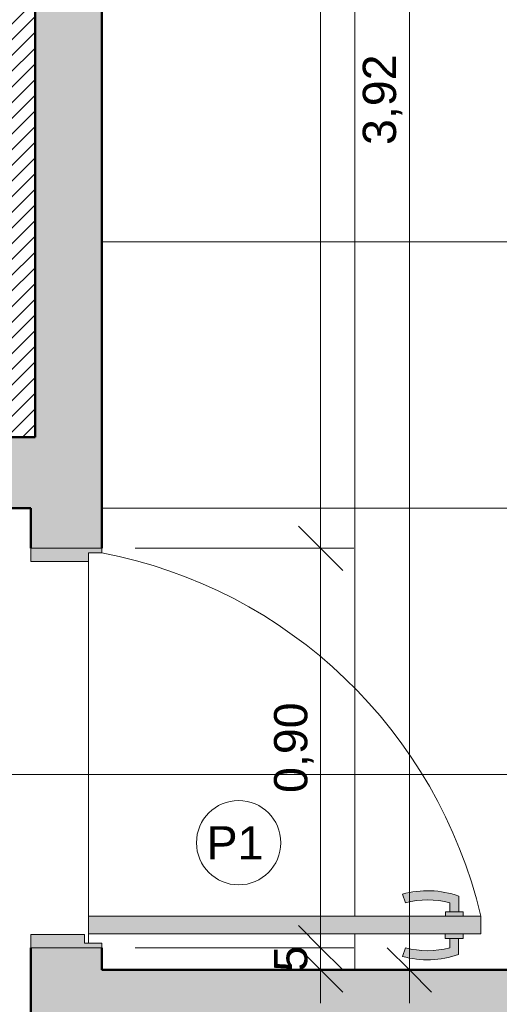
# Model space of a CAD drawing. Header units: metres. Extents: x -10.5 to 2.8, y -19.6 to -9.4.
# Tile 20 of 35: x -3.4 to -2.3, y -15.4 to -13.2. Entities that reach past the tile are written whole.
import ezdxf

# ---------------------------------------------------------------- set-up
doc = ezdxf.new("R2010")
doc.units = ezdxf.units.M
for name, color, linetype, lineweight in [('A-ANNO-DIMS', 7, 'Continuous', 9), ('A-ANNO-DIMS-50', 7, 'Continuous', 9), ('A-DETL-GENF', 7, 'Continuous', 5), ('A-FLOR-PATT', 7, 'Continuous', 5), ('A-WALL-PATT', 7, 'Continuous', 5), ('G-ANNO-TEXT', 7, 'Continuous', 9), ('I-WALL', 7, 'Continuous', 5)]:
    doc.layers.add(name, color=color, linetype=linetype, lineweight=lineweight)
doc.layers.add('A-DETL', color=7, linetype='Continuous', lineweight=5, true_color=0x00a600)
doc.styles.add('Arial_1', font='arial.ttf', dxfattribs={"height": 0.075})
doc.dimstyles.new('Com_linha__ref__contínua__-_Cor_Vermelha_Arial_1_5mm', dxfattribs={"dimscale": 0.3048, "dimtxt": 0.076519, "dimasz": 0.328084, "dimexe": 0.246063, "dimexo": 0.246063, "dimgap": 0.024606, "dimtad": 1, "dimrnd": 0.01, "dimzin": 0, "dimdsep": 46, "dimtxsty": 'Arial_1', "dimblk1": 'OBLIQUE', "dimblk2": 'OBLIQUE', "dimsah": 1, "dimcen": 0.09, "dimdle": 0.246063, "dimazin": 0, "dimtfac": 1, "dimtdec": 4, "dimtix": 1, "dimtmove": 0, "dimatfit": 3, "dimfxl": 1, "dimtvp": 1, "dimtolj": 1, "dimtzin": 0, "dimarcsym": 2})
doc.dimstyles.new('Com_linha__ref__contínua__-_Cor_Vermelha_Arial_1_5mm_2', dxfattribs={"dimscale": 0.3048, "dimtxt": 0.076519, "dimasz": 0.328084, "dimexe": 0.246063, "dimexo": 0.246063, "dimgap": 0.024606, "dimtad": 1, "dimdec": 1, "dimlfac": 100, "dimrnd": 0.1, "dimdsep": 46, "dimtxsty": 'Arial_1', "dimblk1": 'OBLIQUE', "dimblk2": 'OBLIQUE', "dimsah": 1, "dimcen": 0.09, "dimdle": 0.246063, "dimazin": 0, "dimtfac": 1, "dimtdec": 4, "dimtix": 1, "dimtmove": 0, "dimatfit": 3, "dimfxl": 1, "dimtvp": 1, "dimtolj": 1, "dimtzin": 0, "dimarcsym": 2})

# ---------------------------------------------------------------- blocks, each defined once
blk = doc.blocks.new('DIMBLOCK49-NIVEL TERREO')
at = {"layer": 'A-ANNO-DIMS-50', "color": 242, "true_color": 0xbd2b2e}
for p, q in [((-2.7307, -14.365), (-2.7807, -14.315)), ((-2.7307, -14.365), (-3.1487, -14.365)), ((-2.7307, -15.265), (-2.7307, -14.365)), ((-2.7307, -14.365), (-2.6807, -14.415)), ((-2.7307, -14.365), (-2.6557, -14.365)), ((-2.7307, -15.265), (-2.7807, -15.215)), ((-2.7307, -15.265), (-3.1487, -15.265)), ((-2.7307, -15.265), (-2.6807, -15.315)), ((-2.7307, -15.265), (-2.6557, -15.265))]:
    blk.add_line(p, q, dxfattribs=at)
at = {"layer": 'A-ANNO-DIMS-50', "color": 0, "insert": (-2.8356, -14.9163), "char_height": 0.075, "width": 0.242979, "attachment_point": 1, "rotation": 90, "line_spacing_factor": 0.941778, "style": 'Arial_1'}
blk.add_mtext('0,90', dxfattribs=at)
blk = doc.blocks.new('_Oblique')
at = {"color": 0, "linetype": 'ByBlock', "lineweight": -2}
blk.add_line((-0.5, -0.5), (0.5, 0.5), dxfattribs=at)
blk = doc.blocks.new('DIMBLOCK59-NIVEL TERREO')
at = {"layer": 'A-ANNO-DIMS-50', "color": 242, "true_color": 0xbd2b2e}
for p, q in [((-2.7307, -15.19), (-2.7307, -15.39)), ((-2.7307, -15.265), (-2.7807, -15.215)), ((-2.7307, -15.265), (-3.1487, -15.265)), ((-2.7307, -15.315), (-2.7807, -15.265)), ((-2.7307, -15.265), (-2.6807, -15.315)), ((-2.7307, -15.265), (-2.6557, -15.265)), ((-2.7307, -15.315), (-2.735, -15.315)), ((-2.7307, -15.315), (-2.6807, -15.365)), ((-2.7307, -15.315), (-2.6557, -15.315))]:
    blk.add_line(p, q, dxfattribs=at)
at = {"layer": 'A-ANNO-DIMS-50', "color": 0, "insert": (-2.8356, -15.3189), "char_height": 0.075, "width": 0.069221, "attachment_point": 1, "rotation": 90, "line_spacing_factor": 0.941778, "style": 'Arial_1'}
blk.add_mtext('5', dxfattribs=at)
blk = doc.blocks.new('DIMBLOCK60-NIVEL TERREO')
at = {"layer": 'A-ANNO-DIMS-50', "color": 242, "true_color": 0xbd2b2e}
for p, q in [((-2.7307, -14.44), (-2.7307, -11.32)), ((-2.7307, -11.395), (-2.7807, -11.345)), ((-2.7307, -11.395), (-2.8057, -11.395)), ((-2.7307, -11.395), (-2.6807, -11.445)), ((-2.7307, -11.395), (-2.7264, -11.395)), ((-2.7307, -14.365), (-2.7807, -14.315)), ((-2.7307, -14.365), (-3.1487, -14.365)), ((-2.7307, -14.365), (-2.6807, -14.415)), ((-2.7307, -14.365), (-2.6557, -14.365))]:
    blk.add_line(p, q, dxfattribs=at)
at = {"layer": 'A-ANNO-DIMS-50', "color": 0, "insert": (-2.8356, -12.9813), "char_height": 0.075, "width": 0.242979, "attachment_point": 1, "rotation": 90, "line_spacing_factor": 0.941778, "style": 'Arial_1'}
blk.add_mtext('2,97', dxfattribs=at)
blk = doc.blocks.new('DIMBLOCK61-NIVEL TERREO')
at = {"layer": 'A-ANNO-DIMS-50', "color": 242, "true_color": 0xbd2b2e}
for p, q in [((-2.5307, -11.32), (-2.5307, -15.39)), ((-2.5307, -11.395), (-2.5807, -11.345)), ((-2.5307, -11.395), (-2.535, -11.395)), ((-2.5307, -11.395), (-2.4807, -11.445)), ((-2.5307, -11.395), (-2.4557, -11.395)), ((-2.5307, -15.315), (-2.5807, -15.265)), ((-2.5307, -15.315), (-2.535, -15.315)), ((-2.5307, -15.315), (-2.4807, -15.365)), ((-2.5307, -15.315), (-2.4557, -15.315))]:
    blk.add_line(p, q, dxfattribs=at)
at = {"layer": 'A-ANNO-DIMS-50', "color": 0, "insert": (-2.6356, -13.4563), "char_height": 0.075, "width": 0.242979, "attachment_point": 1, "rotation": 90, "line_spacing_factor": 0.941778, "style": 'Arial_1'}
blk.add_mtext('3,92', dxfattribs=at)
blk = doc.blocks.new('DIMBLOCK69-NIVEL TERREO')
at = {"layer": 'A-ANNO-DIMS-50', "color": 242, "true_color": 0xbd2b2e}
for p, q in [((-4.0121, -16.5), (-4.0121, -14.2)), ((-4.0121, -14.275), (-4.0621, -14.225)), ((-4.0121, -14.275), (-4.0871, -14.275)), ((-4.0121, -14.275), (-3.9621, -14.325)), ((-4.0121, -14.275), (-4.0078, -14.275)), ((-4.0121, -16.425), (-4.0621, -16.375)), ((-4.0121, -16.425), (-4.0871, -16.425)), ((-4.0121, -16.425), (-3.9621, -16.475)), ((-4.0121, -16.425), (-3.2887, -16.425))]:
    blk.add_line(p, q, dxfattribs=at)
at = {"layer": 'A-ANNO-DIMS-50', "color": 0, "insert": (-4.1169, -15.4366), "char_height": 0.075, "width": 0.207662, "attachment_point": 1, "rotation": 90, "line_spacing_factor": 0.941778, "style": 'Arial_1'}
blk.add_mtext('215', dxfattribs=at)

msp = doc.modelspace()

# ---------------------------------------------------------------- hatches: boundary and pattern name
at = {"layer": 'A-DETL-GENF', "true_color": 0x808080}
h = msp.add_hatch(dxfattribs=at)
h.set_pattern_fill('FP_9', color=8, style=0, pattern_type=2)
h.set_pattern_definition([(45, (0, 0), (-0.01767767, 0.01767767), [])])
h.paths.add_polyline_path([(-3.4308, -14.115), (-3.3737, -14.115), (-3.3737, -11.395), (-3.4337, -11.395), (-3.4337, -14.115)])
at = {"layer": 'A-DETL-GENF', "true_color": 0xffffff}
h = msp.add_hatch(color=7, dxfattribs=at)
h.paths.add_polyline_path([(-3.2629, -15.265), (-3.2237, -15.265), (-3.2237, -15.255), (-3.2629, -15.255), (-3.2629, -15.235), (-3.3837, -15.235), (-3.3837, -15.265), (-3.3737, -15.265)])
h.paths.add_polyline_path([(-3.254, -15.2339), (-2.3696, -15.2339), (-2.3696, -15.1939), (-3.254, -15.1939)])
h.paths.add_polyline_path([(-3.374, -14.395), (-3.2537, -14.395), (-3.2537, -14.375), (-3.2237, -14.375), (-3.2237, -14.365), (-3.3837, -14.365), (-3.3837, -14.395)])
for points in [[(-2.4194, -15.1839), (-2.4194, -15.1486), (-2.4611, -15.1386), (-2.504, -15.1372), (-2.5462, -15.1445), (-2.5394, -15.1639), (-2.504, -15.158), (-2.4726, -15.158), (-2.4394, -15.1639), (-2.4394, -15.1839)], [(-2.5041, -15.2918), (-2.4612, -15.2904), (-2.4196, -15.2803), (-2.4196, -15.2439), (-2.4396, -15.2439), (-2.4396, -15.265), (-2.4727, -15.271), (-2.5064, -15.271), (-2.5396, -15.265), (-2.5464, -15.2845), (-2.5064, -15.2914)]]:
    msp.add_hatch(color=7, dxfattribs=at).paths.add_polyline_path(points)
h = msp.add_hatch(color=7, dxfattribs=at)
h.paths.add_polyline_path([(-2.4396, -15.2439), (-2.4096, -15.2439), (-2.4096, -15.2339), (-2.4496, -15.2339), (-2.4496, -15.2439)])
h.paths.add_polyline_path([(-2.4394, -15.1939), (-2.4094, -15.1939), (-2.4094, -15.1839), (-2.4494, -15.1839), (-2.4494, -15.1939)])
at = {"layer": 'A-FLOR-PATT', "true_color": 0x787878}
h = msp.add_hatch(dxfattribs=at)
h.set_pattern_fill('FP_8', color=8, style=0, pattern_type=2)
h.set_pattern_definition([(0, (-2.654, -16.075), (0, 0.6), []), (90, (-2.654, -16.075), (-0.6, 4e-17), [])])
h.paths.add_polyline_path([(0.3464, -18.075), (0.3464, -15.475), (-3.3837, -15.475), (-3.3834, -15.235), (-3.2629, -15.235), (-3.2629, -15.255), (-3.2237, -15.255), (-3.2237, -15.315), (-0.8236, -15.315), (-0.8236, -11.395), (-3.2237, -11.395), (-3.2237, -14.375), (-3.2537, -14.375), (-3.2537, -14.395), (-3.3837, -14.395), (-3.3837, -14.275), (-4.9836, -14.275), (-4.9836, -14.395), (-5.1136, -14.395), (-5.1136, -14.375), (-5.1436, -14.375), (-5.1436, -11.395), (-7.5437, -11.395), (-7.5437, -15.315), (-5.1436, -15.315), (-5.1436, -15.255), (-5.1043, -15.255), (-5.1043, -15.235), (-4.9836, -15.235), (-4.9836, -15.475), (-6.0136, -15.475), (-6.0136, -18.075), (-5.2136, -18.075), (-5.2136, -17.575), (-4.0136, -17.575), (-4.0136, -18.075), (-3.2137, -18.075), (-3.2137, -17.275), (-3.2337, -17.275), (-3.2337, -16.405), (-2.8637, -16.405), (-2.8637, -18.075), (0.0728, -18.075)])
h.paths.add_polyline_path([(-4.6136, -17.7955), (-4.6084, -17.7948), (-4.6036, -17.7928), (-4.5985, -17.7885), (-4.5963, -17.7855), (-4.5943, -17.7807), (-4.5936, -17.7755), (-4.5943, -17.7703), (-4.5963, -17.7655), (-4.5994, -17.7614), (-4.6036, -17.7582), (-4.6084, -17.7562), (-4.6136, -17.7555), (-4.6188, -17.7562), (-4.6236, -17.7582), (-4.6277, -17.7614), (-4.6309, -17.7655), (-4.6329, -17.7703), (-4.6336, -17.7755), (-4.6321, -17.7826), (-4.6309, -17.7855), (-4.6263, -17.7907), (-4.6233, -17.7929), (-4.6188, -17.7948), (-4.6158, -17.7952)])
h.paths.add_polyline_path([(-5.8632, -15.2918), (-5.906, -15.2904), (-5.9477, -15.2803), (-5.9477, -15.2439), (-5.9577, -15.2439), (-5.9577, -15.2339), (-5.9977, -15.2339), (-5.9977, -15.1939), (-5.9579, -15.1939), (-5.9579, -15.1839), (-5.9479, -15.1839), (-5.9479, -15.1486), (-5.9062, -15.1386), (-5.861, -15.1376), (-5.8211, -15.1445), (-5.8279, -15.1639), (-5.8633, -15.158), (-5.8947, -15.158), (-5.9279, -15.1639), (-5.9279, -15.1839), (-5.9179, -15.1839), (-5.9179, -15.1939), (-5.1133, -15.1939), (-5.1133, -15.2339), (-5.9177, -15.2339), (-5.9177, -15.2439), (-5.9277, -15.2439), (-5.9277, -15.265), (-5.8946, -15.271), (-5.8609, -15.271), (-5.8277, -15.265), (-5.8209, -15.2845), (-5.8609, -15.2914)])
h.paths.add_polyline_path([(-2.5041, -15.2918), (-2.5464, -15.2845), (-2.5396, -15.265), (-2.5041, -15.271), (-2.4727, -15.271), (-2.4396, -15.265), (-2.4396, -15.2439), (-2.4496, -15.2439), (-2.4496, -15.2339), (-3.254, -15.2339), (-3.254, -15.1939), (-2.4494, -15.1939), (-2.4494, -15.1839), (-2.4394, -15.1839), (-2.4394, -15.1639), (-2.4726, -15.158), (-2.5062, -15.158), (-2.5394, -15.1639), (-2.5462, -15.1445), (-2.504, -15.1372), (-2.4611, -15.1386), (-2.4194, -15.1486), (-2.4194, -15.1839), (-2.4094, -15.1839), (-2.4094, -15.1939), (-2.3696, -15.1939), (-2.3696, -15.2339), (-2.4096, -15.2339), (-2.4096, -15.2439), (-2.4196, -15.2439), (-2.4196, -15.2803), (-2.4612, -15.2904), (-2.4727, -15.2908)])
at = {"layer": 'A-WALL-PATT', "true_color": 0x808080}
for points in [[(-3.3737, -14.115), (-3.2237, -14.115), (-3.2237, -11.46), (-3.3737, -11.46), (-3.3737, -13.9493)], [(-3.3737, -14.275), (-3.2237, -14.275), (-3.2237, -14.115), (-4.0336, -14.115), (-4.0336, -14.275), (-3.3807, -14.275)], [(-3.3837, -15.475), (-0.7436, -15.475), (-0.7436, -15.315), (-3.3837, -15.315)]]:
    msp.add_hatch(color=8, dxfattribs=at).paths.add_polyline_path(points)
h = msp.add_hatch(color=8, dxfattribs=at)
h.paths.add_polyline_path([(-3.2237, -15.315), (-3.2237, -15.265), (-3.3837, -15.265), (-3.3837, -15.315), (-3.3737, -15.315)])
h.paths.add_polyline_path([(-3.3737, -14.365), (-3.2237, -14.365), (-3.2237, -14.275), (-3.3837, -14.275), (-3.3837, -14.365), (-3.3791, -14.365)])

# ---------------------------------------------------------------- linework, layer by layer
at = {"layer": 'A-DETL', "color": 7, "lineweight": 50}
for p, q in [((-3.3737, -14.115), (-3.3737, -11.46)), ((-3.4337, -14.115), (-3.3737, -14.115))]:
    msp.add_line(p, q, dxfattribs=at)
at = {"layer": 'A-DETL', "color": 7}
for p, q in [((-3.2237, -14.365), (-3.3837, -14.365)), ((-3.3837, -14.365), (-3.3837, -14.395)), ((-3.2537, -14.395), (-3.2537, -14.375)), ((-3.2537, -14.375), (-3.2237, -14.375)), ((-3.2237, -14.375), (-3.2237, -14.365)), ((-3.3837, -14.395), (-3.2537, -14.395)), ((-2.5462, -15.1445), (-2.5394, -15.1639)), ((-2.4194, -15.1839), (-2.4194, -15.1486)), ((-2.4394, -15.1639), (-2.4394, -15.1839)), ((-2.4494, -15.1939), (-3.254, -15.1939)), ((-3.254, -15.1939), (-3.254, -15.2339)), ((-2.4394, -15.1839), (-2.4494, -15.1839)), ((-2.4494, -15.1839), (-2.4494, -15.1939)), ((-2.4494, -15.1939), (-2.4094, -15.1939)), ((-2.4394, -15.1839), (-2.4194, -15.1839)), ((-2.4094, -15.1839), (-2.4194, -15.1839)), ((-2.4094, -15.1939), (-2.4094, -15.1839)), ((-2.3696, -15.1939), (-2.4094, -15.1939)), ((-2.3696, -15.2339), (-2.3696, -15.1939)), ((-3.2629, -15.235), (-3.3837, -15.235)), ((-3.3837, -15.235), (-3.3837, -15.265)), ((-3.2629, -15.255), (-3.2629, -15.235)), ((-3.254, -15.2339), (-2.4496, -15.2339)), ((-2.4496, -15.2339), (-2.4496, -15.2439)), ((-2.4096, -15.2339), (-2.4496, -15.2339)), ((-2.4096, -15.2339), (-2.3696, -15.2339)), ((-2.4096, -15.2439), (-2.4096, -15.2339)), ((-3.2237, -15.255), (-3.2629, -15.255)), ((-3.2237, -15.265), (-3.2237, -15.255)), ((-2.4496, -15.2439), (-2.4396, -15.2439)), ((-2.4196, -15.2439), (-2.4396, -15.2439)), ((-2.4396, -15.2439), (-2.4396, -15.265)), ((-2.4196, -15.2439), (-2.4096, -15.2439)), ((-2.4196, -15.2803), (-2.4196, -15.2439)), ((-3.3837, -15.265), (-3.2237, -15.265)), ((-2.5396, -15.265), (-2.5464, -15.2845))]:
    msp.add_line(p, q, dxfattribs=at)
msp.add_circle((-2.9154, -15.0284), 0.095, dxfattribs=at)
for centre, radius, start, end in [((-3.429, -15.4441), 1.0885, 13.2834, 79.1294), ((-2.4894, -15.347), 0.2103, 70.5614, 105.6714), ((-2.4894, -15.347), 0.1898, 74.7222, 105.2778), ((-2.4896, -15.082), 0.2103, 254.3286, 289.4386), ((-2.4896, -15.082), 0.1898, 254.7222, 285.2778)]:
    msp.add_arc(centre, radius, start, end, dxfattribs=at)
at = {"layer": 'I-WALL', "lineweight": 50}
for p, q in [((-3.2237, -14.365), (-3.2237, -11.46)), ((-4.0336, -14.275), (-3.3837, -14.275)), ((-3.3837, -14.275), (-3.3837, -14.365)), ((-3.3837, -15.265), (-3.3837, -15.475)), ((-3.2237, -15.315), (-3.2237, -15.265)), ((-0.8236, -15.315), (-3.2237, -15.315))]:
    msp.add_line(p, q, dxfattribs=at)

# ---------------------------------------------------------------- texts
at = {"layer": 'G-ANNO-TEXT', "insert": (-2.9875, -14.9912), "char_height": 0.075, "width": 0.156329, "attachment_point": 1, "style": 'Arial_1'}
msp.add_mtext('P1', dxfattribs=at)

# ---------------------------------------------------------------- dimensions: what is measured, and where the dimension line sits
at = {"layer": 'A-ANNO-DIMS', "color": 242, "true_color": 0xbd2b2e}
for base, p1, p2, dimstyle, override, picture, middle in [((-2.7307, -11.395), (-3.2237, -14.365), (-2.8014, -11.395), 'Com_linha__ref__contínua__-_Cor_Vermelha_Arial_1_5mm', {"dimpost": '<>', "dimfxl": 2.999871}, 'DIMBLOCK60-NIVEL TERREO', (-2.7765, -12.88)), ((-2.5307, -15.315), (-2.46, -11.395), (-2.46, -15.315), 'Com_linha__ref__contínua__-_Cor_Vermelha_Arial_1_5mm', {"dimpost": '<>', "dimfxl": 3.92}, 'DIMBLOCK61-NIVEL TERREO', (-2.5765, -13.355)), ((-4.0121, -14.275), (-3.2137, -16.425), (-4.0828, -14.275), 'Com_linha__ref__contínua__-_Cor_Vermelha_Arial_1_5mm_2', {"dimpost": '<>', "dimfxl": 2.319008}, 'DIMBLOCK69-NIVEL TERREO', (-4.0578, -15.35)), ((-2.7307, -14.365), (-3.2237, -15.265), (-3.2237, -14.365), 'Com_linha__ref__contínua__-_Cor_Vermelha_Arial_1_5mm', {"dimpost": '<>', "dimfxl": 0.9}, 'DIMBLOCK49-NIVEL TERREO', (-2.7765, -14.815)), ((-2.7307, -15.315), (-3.2237, -15.265), (-2.66, -15.315), 'Com_linha__ref__contínua__-_Cor_Vermelha_Arial_1_5mm_2', {"dimpost": '<>', "dimfxl": 0.56592}, 'DIMBLOCK59-NIVEL TERREO', (-2.7763, -15.29))]:
    dim = msp.add_linear_dim(base=base, p1=p1, p2=p2, angle=90, dimstyle=dimstyle, override=override, dxfattribs=at)
    dim.commit()
    dim.dimension.update_dxf_attribs({"geometry": picture, "text_midpoint": middle})

doc.saveas('drawing.dxf')
